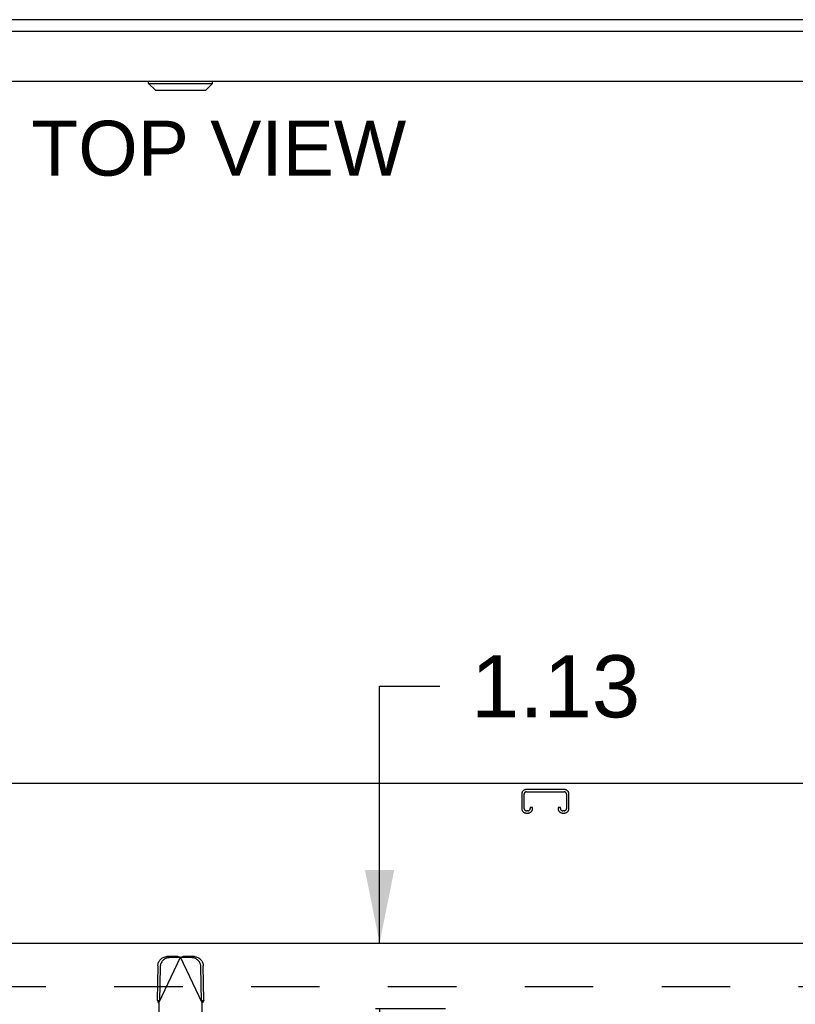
# Model space of a CAD drawing. Header units: inches. Extents: x 0 to 214, y 0 to 139.
# Tile 6 of 12: x 77 to 91, y 92 to 109. Entities that reach past the tile are written whole.
import ezdxf

# ---------------------------------------------------------------- set-up
doc = ezdxf.new("R2010")
doc.units = ezdxf.units.IN
doc.header["$LTSCALE"] = 11.781
doc.header["$MEASUREMENT"] = 0
doc.linetypes.add('HIDDEN', pattern=[0.2, 0.1, -0.1])
doc.layers.get('0').update_dxf_attribs({"linetype": 'CONTINUOUS'})
doc.layers.add('DEFAULT_2', color=8, linetype='HIDDEN')
doc.layers.add('DIMENSIONS', color=7, linetype='CONTINUOUS')
doc.styles.get("Standard").update_dxf_attribs({"font": 'arial.ttf'})
doc.dimstyles.new('DIMSTYLE_2', dxfattribs={"dimtxt": 1.071, "dimasz": 1.26, "dimexe": 0.09, "dimexo": 0.07, "dimgap": 0.0425, "dimtad": 0, "dimtih": 1, "dimtoh": 1, "dimzin": 4, "dimdsep": 46, "dimtxsty": 'Standard', "dimblk": '_FILLED', "dimblk1": '_FILLED', "dimblk2": '_FILLED', "dimcen": 0.09, "dimazin": 1, "dimtfac": 1, "dimtdec": 3, "dimtofl": 0, "dimtmove": 0, "dimatfit": 3, "dimldrblk": '_FILLED', "dimfxl": 1, "dimtolj": 1, "dimtzin": 4, "dimarcsym": 0})

# ---------------------------------------------------------------- blocks, each defined once
blk = doc.blocks.new('_FILLED')
at = {"color": 0, "linetype": 'ByBlock'}
blk.add_solid([(0, 0), (-1, 0.2), (-1, -0.2)], dxfattribs=at)
blk = doc.blocks.new('*D14')
at = {"layer": 'DIMENSIONS', "color": 2, "linetype": 'Continuous'}
for p, q in [((83.567, 92.775), (83.567, 97.198)), ((83.567, 97.198), (84.607, 97.198)), ((83.166, 92.775), (84.701, 92.775)), ((83.499, 91.65), (84.701, 91.65)), ((83.567, 91.65), (83.567, 89.13))]:
    blk.add_line(p, q, dxfattribs=at)
at = {"layer": 'DIMENSIONS', "color": 2, "linetype": 'Continuous', "xscale": 1.26, "yscale": 1.26, "zscale": 1.26}
for p, rotation in [((83.567, 92.775), 270), ((83.567, 91.65), 90)]:
    blk.add_blockref('_FILLED', p, dxfattribs=dict(at, rotation=rotation))
at = {"layer": 'DIMENSIONS', "color": 2, "linetype": 'Continuous', "insert": (85.142, 97.734), "char_height": 1.071, "width": 2.91041, "attachment_point": 1, "line_spacing_factor": 0.9}
blk.add_mtext('1.13', dxfattribs=at)

msp = doc.modelspace()

# ---------------------------------------------------------------- linework, layer by layer
at = {"color": 3, "linetype": 'Continuous'}
for p, q in [((98.369, 108.68), (62.473, 108.68)), ((97.422, 108.476), (62.858, 108.476)), ((63.043, 107.622), (97.237, 107.622)), ((98.369, 95.525), (62.473, 95.525)), ((62.838, 92.775), (97.442, 92.775))]:
    msp.add_line(p, q, dxfattribs=at)
at = {"color": 7, "linetype": 'Continuous'}
for p, q in [((79.588, 107.582), (79.588, 107.622)), ((79.588, 107.582), (80.691, 107.582)), ((79.706, 107.464), (79.588, 107.582)), ((79.589, 107.582), (79.589, 107.622)), ((79.707, 107.464), (79.589, 107.582)), ((80.573, 107.464), (80.691, 107.582)), ((80.691, 107.582), (80.691, 107.622)), ((79.706, 107.464), (80.573, 107.464))]:
    msp.add_line(p, q, dxfattribs=at)
at = {"layer": 'DEFAULT_2', "color": 8, "linetype": 'HIDDEN'}
for p, q in [((86.015, 95.341), (86.015, 95.095)), ((86.055, 95.095), (86.055, 95.341)), ((86.747, 95.421), (86.095, 95.421)), ((86.095, 95.381), (86.747, 95.381)), ((86.787, 95.341), (86.787, 95.095)), ((86.827, 95.095), (86.827, 95.341)), ((86.122, 95.055), (86.095, 95.055)), ((86.095, 95.015), (86.122, 95.015)), ((86.162, 95.109), (86.162, 95.095)), ((86.202, 95.109), (86.162, 95.109)), ((86.202, 95.095), (86.202, 95.109)), ((86.64, 95.109), (86.64, 95.095)), ((86.68, 95.109), (86.64, 95.109)), ((86.68, 95.095), (86.68, 95.109)), ((86.747, 95.055), (86.72, 95.055)), ((86.72, 95.015), (86.747, 95.015)), ((79.766, 91.745), (80.14, 92.532)), ((80.096, 92.546), (79.903, 92.542)), ((80.137, 92.526), (79.944, 92.523)), ((80.096, 92.546), (80.137, 92.526)), ((80.096, 92.546), (80.11, 92.541)), ((80.11, 92.541), (80.125, 92.537)), ((80.125, 92.537), (80.14, 92.532)), ((80.14, 92.532), (80.163, 92.539)), ((80.514, 91.745), (80.14, 92.532)), ((80.143, 92.526), (80.185, 92.546)), ((80.336, 92.523), (80.143, 92.526)), ((80.378, 92.542), (80.185, 92.546)), ((79.748, 92.383), (79.738, 91.793)), ((79.79, 92.364), (79.78, 91.773)), ((80.501, 91.773), (80.491, 92.364)), ((80.542, 91.793), (80.532, 92.383)), ((96.671, 92.025), (64.171, 92.025)), ((79.78, 91.773), (79.738, 91.793)), ((79.766, 91.745), (79.766, 91.371)), ((80.542, 91.793), (80.501, 91.773)), ((80.514, 91.371), (80.514, 91.745))]:
    msp.add_line(p, q, dxfattribs=at)
for points in [[(79.748, 92.383), (79.749, 92.399), (79.752, 92.414), (79.756, 92.429), (79.761, 92.443), (79.767, 92.457), (79.775, 92.471), (79.784, 92.483), (79.795, 92.495), (79.806, 92.505), (79.818, 92.514), (79.831, 92.523), (79.844, 92.529), (79.858, 92.535), (79.873, 92.539), (79.888, 92.541), (79.903, 92.542)], [(79.944, 92.523), (79.929, 92.522), (79.915, 92.519), (79.9, 92.515), (79.886, 92.51), (79.872, 92.503), (79.859, 92.495), (79.847, 92.485), (79.836, 92.475), (79.826, 92.463), (79.817, 92.451), (79.809, 92.438), (79.802, 92.424), (79.797, 92.409), (79.793, 92.394), (79.791, 92.379), (79.79, 92.364)], [(80.163, 92.539), (80.178, 92.544), (80.185, 92.546)], [(80.491, 92.364), (80.49, 92.379), (80.487, 92.394), (80.483, 92.409), (80.478, 92.424), (80.472, 92.438), (80.464, 92.451), (80.455, 92.463), (80.444, 92.475), (80.433, 92.485), (80.421, 92.495), (80.408, 92.503), (80.395, 92.51), (80.381, 92.515), (80.366, 92.519), (80.351, 92.522), (80.336, 92.523)], [(80.378, 92.542), (80.393, 92.541), (80.408, 92.539), (80.422, 92.535), (80.436, 92.529), (80.45, 92.523), (80.463, 92.514), (80.475, 92.505), (80.486, 92.495), (80.496, 92.483), (80.505, 92.471), (80.513, 92.457), (80.52, 92.443), (80.525, 92.429), (80.529, 92.414), (80.531, 92.399), (80.532, 92.383)], [(79.766, 91.745), (79.757, 91.761), (79.752, 91.769), (79.747, 91.777), (79.743, 91.785), (79.738, 91.793)], [(80.529, 91.769), (80.519, 91.753), (80.514, 91.745)], [(80.542, 91.793), (80.538, 91.785), (80.533, 91.777), (80.529, 91.769)]]:
    msp.add_lwpolyline(points, dxfattribs=at)
for centre, radius, start, end in [((86.095, 95.341), 0.08, 90, 180), ((86.095, 95.341), 0.04, 90, 180), ((86.747, 95.341), 0.08, 0, 90), ((86.747, 95.341), 0.04, 0, 90), ((86.095, 95.095), 0.08, 180, 270), ((86.095, 95.095), 0.04, 180, 270), ((86.122, 95.095), 0.08, 270, 360), ((86.122, 95.095), 0.04, 270, 360), ((86.72, 95.095), 0.08, 180, 270), ((86.72, 95.095), 0.04, 180, 270), ((86.747, 95.095), 0.08, 270, 360), ((86.747, 95.095), 0.04, 270, 360)]:
    msp.add_arc(centre, radius, start, end, dxfattribs=at)

# ---------------------------------------------------------------- texts
at = {"layer": 'DIMENSIONS', "color": 2, "linetype": 'Continuous', "insert": (80.798, 106.939), "char_height": 0.945, "width": 6.43935, "attachment_point": 2, "line_spacing_factor": 0.9}
msp.add_mtext('TOP VIEW', dxfattribs=at)

# ---------------------------------------------------------------- dimensions: what is measured, and where the dimension line sits
at = {"layer": 'DIMENSIONS', "color": 2, "linetype": 'Continuous'}
dim = msp.add_linear_dim(base=(83.567352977, 92.77504786), p1=(84.771352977, 91.65004786), p2=(84.771352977, 92.77504786), angle=90, dimstyle='DIMSTYLE_2', dxfattribs=at)
dim.commit()
dim.dimension.update_dxf_attribs({"geometry": '*D14', "text_midpoint": (86.64394249, 97.192477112), "dimtype": 160})

doc.saveas('drawing.dxf')
